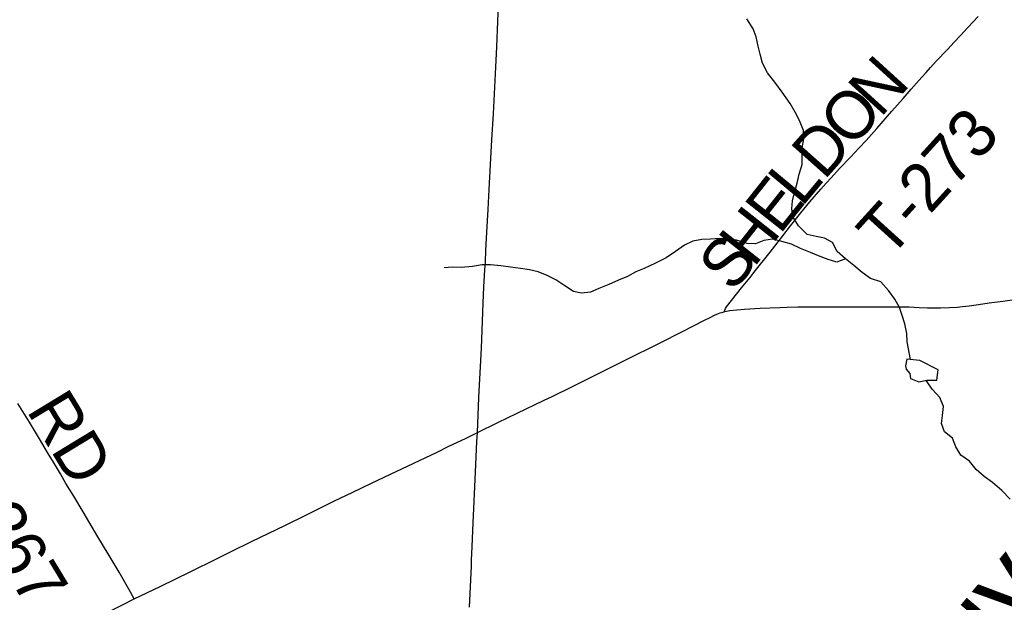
# Model space of a CAD drawing. Header units: feet. Extents: x 2113747 to 2516209, y 960708 to 1356798.
# Tile 201 of 253: x 2316803 to 2322958, y 1202646 to 1206291. Entities that reach past the tile are written whole.
import ezdxf

# ---------------------------------------------------------------- set-up
doc = ezdxf.new("R2010")
doc.units = ezdxf.units.FT
doc.header["$LTSCALE"] = 50
doc.header["$MEASUREMENT"] = 0
for name, color, linetype in [('0_Xref', 7, 'Continuous'), ('GM_X_Major_River_Text', 5, 'Continuous'), ('GM_X_Minor_Lake', 5, 'Continuous'), ('GM_X_Minor_River', 5, 'Continuous'), ('GM_X_State_Route', 1, 'Continuous'), ('GM_X_Township_Road', 4, 'Continuous'), ('GM_X_Township_Road_Text', 4, 'Continuous')]:
    doc.layers.add(name, color=color, linetype=linetype)
doc.styles.add('Styledgn030', font='dgn030.shx')
doc.styles.add('Styledgn031', font='dgn031.shx')

# ---------------------------------------------------------------- blocks, each defined once
blk = doc.blocks.new('POR')
at = {"layer": 'GM_X_Minor_Lake'}
blk.add_line((2322344.9, 1204103.8), (2322367.7, 1204077.9), dxfattribs=at)
at = {"layer": 'GM_X_Minor_Lake', "flags": 128}
blk.add_lwpolyline([(2322367.7, 1204077.9), (2322372.7, 1204047), (2322424.9, 1204025.2), (2322473, 1204035.4), (2322537.1, 1204035.8), (2322544.8, 1204100), (2322430.3, 1204159.6), (2322348.1, 1204167.3), (2322340.3, 1204125.1), (2322344.9, 1204103.8)], dxfattribs=at)
at = {"layer": 'GM_X_Minor_River', "flags": 128}
for points in [[(2322372.6, 1204165), (2322351.6, 1204275.6), (2322349.4, 1204327.8), (2322337.1, 1204387.9), (2322318.8, 1204440), (2322302.5, 1204490.1), (2322274.2, 1204542.1), (2322233.9, 1204596.1), (2322185.6, 1204650.1), (2322121.3, 1204671.8), (2322069.1, 1204709.7), (2322016.8, 1204753.6), (2321964.5, 1204795.4), (2321914.1, 1204841.3), (2321883.8, 1204897.4), (2321833.6, 1204923.2), (2321781.4, 1204935), (2321725.3, 1204946.7), (2321670.9, 1205000.6), (2321638.6, 1205054.7), (2321630.3, 1205106.8), (2321634.1, 1205157), (2321645.9, 1205209.2), (2321663.7, 1205267.5), (2321675.4, 1205323.8), (2321695.2, 1205384.1), (2321694.7, 1205488.4), (2321704.5, 1205544.6), (2321702.2, 1205596.8), (2321677.9, 1205658.9), (2321651.6, 1205712.9), (2321619.3, 1205766.9), (2321568.8, 1205836.9), (2321530.5, 1205890.9), (2321478.1, 1205958.9), (2321445.7, 1206018.9), (2321431.4, 1206075), (2321419.2, 1206125.1), (2321406.9, 1206183.2), (2321388.6, 1206233.3), (2321348.2, 1206295.3)], [(2321964.5, 1204795.4), (2321910.5, 1204773.1), (2321856.3, 1204790.9), (2321796.1, 1204812.6), (2321745.8, 1204834.5), (2321683.6, 1204860.2), (2321627.4, 1204886), (2321567.2, 1204903.8), (2321509, 1204917.5), (2321454.9, 1204909.2), (2321402.9, 1204888.9), (2321350.8, 1204890.6), (2321284.6, 1204910.4), (2321234.4, 1204920.2), (2321180.3, 1204921.9), (2321122.2, 1204917.6), (2321068.1, 1204915.3), (2321010.1, 1204905), (2320958.1, 1204880.6), (2320902.1, 1204840.2), (2320844.2, 1204801.8), (2320778.2, 1204767.3), (2320706.3, 1204734.9), (2320654.2, 1204712.5), (2320602.3, 1204684.2), (2320546.3, 1204661.8), (2320486.3, 1204633.4), (2320422.3, 1204609), (2320370.3, 1204586.6), (2320314.2, 1204580.4), (2320264, 1204590.1), (2320203.7, 1204629.9), (2320153.5, 1204663.8), (2320099.3, 1204689.6), (2320043, 1204713.4), (2319988.9, 1204725.2), (2319932.7, 1204734.9), (2319870.6, 1204742.6), (2319810.4, 1204750.4), (2319746.2, 1204756.1), (2319694.1, 1204757.8), (2319634.1, 1204747.5), (2319562, 1204741.1), (2319505.8, 1204742.8), (2319455.7, 1204738.5)], [(2322995.5, 1203291.6), (2322943.1, 1203345.5), (2322884.8, 1203395.4), (2322832.5, 1203433.2), (2322782.2, 1203477.1), (2322739.9, 1203529.1), (2322685.6, 1203566.9), (2322655.3, 1203618.9), (2322635, 1203673), (2322584.7, 1203712.9), (2322566.4, 1203765), (2322572.2, 1203815.2), (2322578, 1203871.4), (2322555.7, 1203927.5), (2322507.3, 1203979.4), (2322471, 1204031.4), (2322469.4, 1204034.7)]]:
    blk.add_lwpolyline(points, dxfattribs=at)
at = {"layer": 'GM_X_State_Route', "flags": 128}
blk.add_lwpolyline([(2319614.9, 1202616.1), (2319626.7, 1202871.4), (2319627.8, 1202910.7), (2319630.5, 1202995.9), (2319636.8, 1203143.4), (2319651.3, 1203461.1), (2319661.3, 1203651.1), (2319663.9, 1203707.9), (2319674.1, 1203926.7), (2319688.8, 1204234.9), (2319700.2, 1204516.7), (2319705.2, 1204620.3), (2319711.4, 1204726.1), (2319713.8, 1204775.2), (2319717.4, 1204847.4), (2319723.1, 1204962.1), (2319732.2, 1205102.8), (2319738.2, 1205227.3), (2319746.1, 1205384.6), (2319754.5, 1205538.5), (2319764.3, 1205702), (2319779.9, 1205993.2), (2319784.9, 1206121.1), (2319798.6, 1206439)], dxfattribs=at)
at = {"layer": 'GM_X_Township_Road', "flags": 128}
for points in [[(2321207.5, 1204463.6), (2321210.7, 1204472.9), (2321214.6, 1204484), (2321220.9, 1204494.8), (2321315.1, 1204612.4), (2321376.9, 1204688.5), (2321393.1, 1204708.5), (2321495.3, 1204836.6), (2321573, 1204938.8), (2321622.1, 1205001.9), (2321687, 1205082.6), (2321742.7, 1205151.8), (2321810.7, 1205231.3), (2321845, 1205268.7), (2321875.5, 1205302.1), (2321927.3, 1205360.6), (2321995.7, 1205431.4), (2322050.8, 1205489.6), (2322094.9, 1205535.4), (2322160.7, 1205609), (2322256.1, 1205718.4), (2322326.5, 1205797.4), (2322376.6, 1205855.2), (2322443.5, 1205931.6), (2322469.2, 1205960.8), (2322497.6, 1205992.2), (2322532.7, 1206030.4), (2322602.6, 1206103.1), (2322643.8, 1206149.2), (2322682.4, 1206190.2), (2322730.2, 1206242), (2322795.6, 1206311)], [(2317519.2, 1202667.5), (2317484.3, 1202728.8), (2317424.2, 1202834.3), (2317392.2, 1202887.9), (2317355.3, 1202949.9), (2317290.9, 1203056.8), (2317199.6, 1203212.5), (2317140.4, 1203311.1), (2317092, 1203389.1), (2317058.4, 1203449.2), (2317013.7, 1203521.9), (2316976.9, 1203584), (2316926.3, 1203668.4), (2316863.1, 1203772.1), (2316791.9, 1203890)], [(2321554, 1204491.1), (2321601.6, 1204492.8), (2321667.1, 1204494), (2321772.1, 1204493.6), (2321868.8, 1204495), (2321930.9, 1204495.1), (2322012.4, 1204494), (2322132.9, 1204493.5), (2322212.9, 1204494.9), (2322297.1, 1204494.8), (2322363.8, 1204493.4), (2322425.6, 1204491.3), (2322479, 1204489.1), (2322559.7, 1204489.1), (2322615.2, 1204489.7), (2322662.9, 1204492.5), (2322696.6, 1204496), (2322738.8, 1204500.9), (2322796.3, 1204508.6), (2322863.8, 1204519.1), (2322949.4, 1204530.3), (2323054, 1204543.6)], [(2319663.9, 1203707.9), (2319792.4, 1203771.5), (2319912.4, 1203828.5), (2320078.2, 1203908.3), (2320135.1, 1203935.6), (2320249.6, 1203991.1), (2320592.7, 1204162.4), (2320803, 1204267.4), (2320946.9, 1204341), (2321084.8, 1204411.7), (2321119, 1204428.7), (2321146.5, 1204441.8), (2321160.4, 1204448.3), (2321182.5, 1204456.4), (2321207.5, 1204463.6)], [(2321207.5, 1204463.6), (2321210.4, 1204464.5), (2321242.1, 1204470.6), (2321285.4, 1204475.7), (2321333.2, 1204479.9), (2321431.3, 1204486.6), (2321554, 1204491.1)], [(2318103.1, 1202953.3), (2318124.8, 1202964), (2318251.3, 1203026.2), (2318464.2, 1203128.1), (2318596.3, 1203194.2), (2318766.9, 1203277.9), (2318885, 1203335.1), (2319003, 1203392.1), (2319121.3, 1203448.6), (2319411.9, 1203586.1), (2319485.6, 1203622.3), (2319589.1, 1203671.7), (2319656.6, 1203704.3), (2319663.9, 1203707.9)], [(2317519.2, 1202667.5), (2317680.3, 1202745.6), (2317871.8, 1202839.1), (2318033.6, 1202919), (2318103.1, 1202953.3)], [(2316796.5, 1202321.8), (2316889.9, 1202366), (2316964.7, 1202401.4), (2316994.4, 1202414.9), (2317021, 1202427.3), (2317117.3, 1202473.5), (2317191.2, 1202508.5), (2317267, 1202544.8), (2317319, 1202569.3), (2317387.8, 1202602.3), (2317446, 1202630.4), (2317519.2, 1202667.5)]]:
    blk.add_lwpolyline(points, dxfattribs=at)
at = {"layer": 'GM_X_Major_River_Text', "insert": (2322612.9, 1201711.1), "char_height": 500.275, "attachment_point": 7, "rotation": 49.97294, "line_spacing_factor": 0.8, "style": 'Styledgn031'}
blk.add_mtext('{\\Fdgn000|c0;\\C256;Cuyahoga}', dxfattribs=at)
at = {"layer": 'GM_X_Township_Road_Text', "char_height": 300, "attachment_point": 7, "line_spacing_factor": 0.8, "style": 'Styledgn030'}
for s, insert, rotation in [('{\\Fdgn000|c0;\\C256;N}', (2322182.8, 1205672), 47.71474), ('{\\Fdgn000|c0;\\C256;O}', (2322005.2, 1205476.7), 47.71332), ('{\\Fdgn000|c0;\\C256;T-273}', (2322241.4, 1204784.9), 47.80534), ('{\\Fdgn000|c0;\\C256;D}', (2321831, 1205280.9), 48.32985), ('{\\Fdgn000|c0;\\C256;L}', (2321691.2, 1205112.9), 50.20704), ('{\\Fdgn000|c0;\\C256;E}', (2321554.3, 1204940.5), 51.55705), ('{\\Fdgn000|c0;\\C256;H}', (2321390.9, 1204733.6), 51.69689), ('{\\Fdgn000|c0;\\C256;S}', (2321265.5, 1204574.8), 51.69786), ('{\\Fdgn000|c0;\\C256;RD}', (2316841.1, 1203846.7), 301.28852), ('{\\Fdgn000|c0;\\C256;T-267}', (2316314, 1203485.4), 301.15645)]:
    blk.add_mtext(s, dxfattribs=dict(at, insert=insert, rotation=rotation))

msp = doc.modelspace()

# ---------------------------------------------------------------- block references
at = {"layer": '0_Xref'}
msp.add_blockref('POR', (0, 0), dxfattribs=at)

doc.saveas('drawing.dxf')
